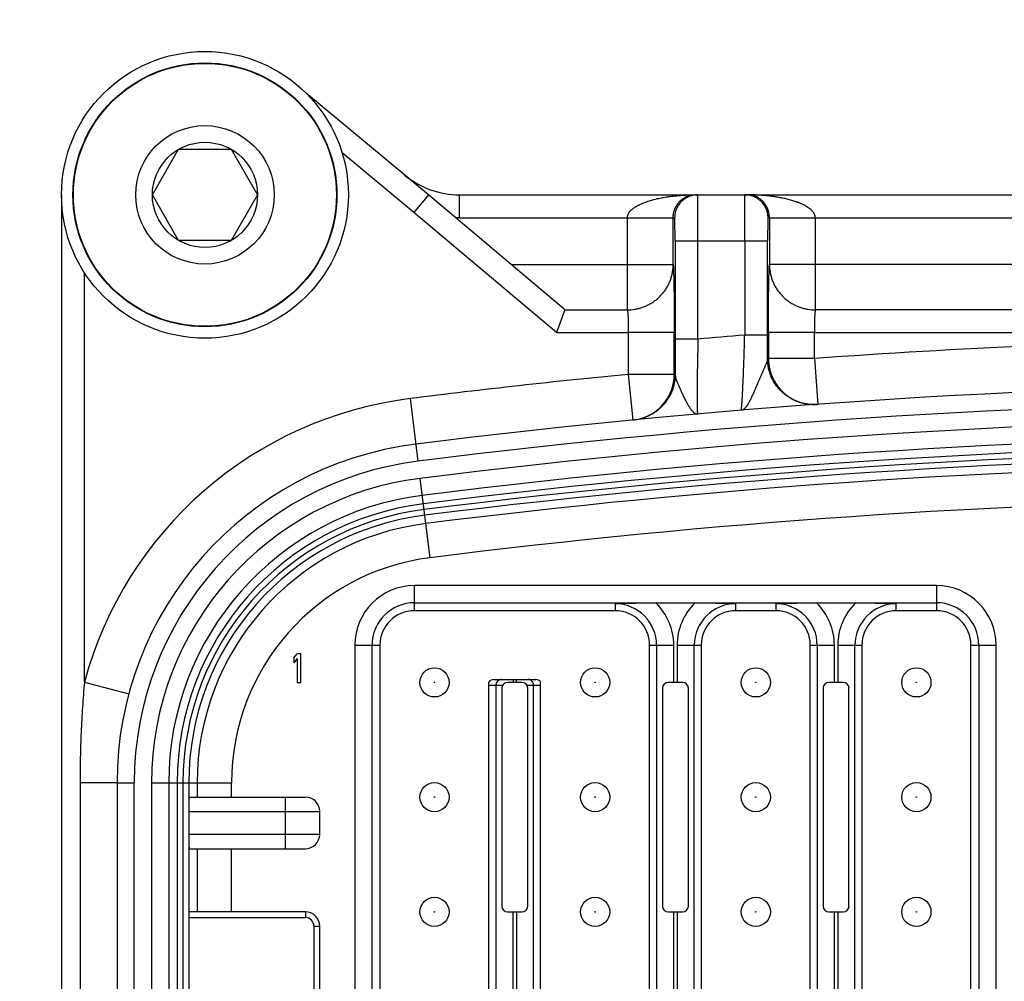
# Model space of a CAD drawing. Header units: inches. Extents: x 0 to 34, y 0 to 22.
# Tile 86 of 119: x 14.6 to 15.3, y 15.2 to 15.9. Entities that reach past the tile are written whole.
import ezdxf

# ---------------------------------------------------------------- set-up
doc = ezdxf.new("R2010")
doc.units = ezdxf.units.IN
doc.header["$LTSCALE"] = 1.87
doc.header["$MEASUREMENT"] = 0
doc.layers.get('0').update_dxf_attribs({"linetype": 'CONTINUOUS'})
doc.layers.add('DIMENSIONS', color=7, linetype='CONTINUOUS')
doc.styles.get("Standard").update_dxf_attribs({"font": 'txt', "width": 0.8})
doc.dimstyles.new('DIMSTYLE_1', dxfattribs={"dimtxt": 0.125, "dimasz": 0.18, "dimexe": 0.125, "dimexo": 0.0625, "dimgap": 0.0625, "dimtad": 0, "dimtih": 1, "dimtoh": 1, "dimdec": 3, "dimlfac": 2, "dimzin": 4, "dimdsep": 46, "dimtxsty": 'STANDARD', "dimblk": '_FILLED', "dimblk1": '_FILLED', "dimblk2": '_FILLED', "dimcen": 0.09, "dimadec": 0, "dimazin": 0, "dimtp": 0.001, "dimtm": 0.001, "dimtfac": 1, "dimtdec": 3, "dimtofl": 0, "dimtmove": 0, "dimatfit": 3, "dimldrblk": '_FILLED', "dimfxl": 1, "dimtolj": 1, "dimtzin": 4, "dimarcsym": 0})

# ---------------------------------------------------------------- blocks, each defined once
blk = doc.blocks.new('_FILLED')
at = {"color": 0, "linetype": 'BYBLOCK'}
blk.add_solid([(0, 0), (-1, 0.1736), (-1, -0.1736)], dxfattribs=at)
blk = doc.blocks.new('*D15')
at = {"layer": 'DIMENSIONS', "color": 2, "linetype": 'CONTINUOUS'}
for p, q in [((13.12099, 17.25308), (12.27361, 17.25308)), ((12.39861, 17.25308), (12.39861, 16.10325)), ((12.39861, 15.07808), (12.39861, 15.66575)), ((16.50199, 15.07808), (12.27361, 15.07808))]:
    blk.add_line(p, q, dxfattribs=at)
at = {"layer": 'DIMENSIONS', "color": 2, "linetype": 'CONTINUOUS', "xscale": 0.18, "yscale": 0.18, "zscale": 0.18}
for p, rotation in [((12.39861, 17.25308), 90), ((12.39861, 15.07808), 270)]:
    blk.add_blockref('_FILLED', p, dxfattribs=dict(at, rotation=rotation))
at = {"layer": 'DIMENSIONS', "color": 2, "linetype": 'CONTINUOUS', "insert": (12.24861, 16.04075), "char_height": 0.125, "width": 0.8, "attachment_point": 2, "line_spacing_factor": 0.9}
blk.add_mtext('4.350\\P[110.49]', dxfattribs=at)

msp = doc.modelspace()

# ---------------------------------------------------------------- linework, layer by layer
at = {"color": 7, "linetype": 'CONTINUOUS'}
for p, q in [((14.87727, 15.76708), (14.79344, 15.83668)), ((14.68776, 15.76708), (14.7058, 15.79833)), ((14.7058, 15.79833), (14.74189, 15.79833)), ((14.74189, 15.79833), (14.75993, 15.76708)), ((14.86718, 15.75499), (14.81797, 15.79584)), ((14.62542, 15.76708), (14.62542, 14.38913)), ((14.7058, 15.73583), (14.68776, 15.76708)), ((14.75993, 15.76708), (14.74189, 15.73583)), ((14.87727, 15.76708), (14.86717, 15.755)), ((14.9704, 15.68868), (14.87727, 15.76708)), ((14.89859, 15.75133), (14.89859, 15.76708)), ((14.89859, 15.76708), (16.1554, 15.76708)), ((15.05847, 15.76699), (15.0601, 15.76708)), ((14.96506, 15.67259), (14.86718, 15.75499)), ((14.89859, 15.75133), (14.89592, 15.75138)), ((14.89859, 15.75133), (15.04614, 15.75133)), ((15.01367, 15.75133), (15.01367, 15.68812)), ((15.04516, 15.71917), (15.04516, 15.75133)), ((15.11022, 15.75133), (15.45164, 15.75133)), ((15.11119, 15.75133), (15.11119, 15.71917)), ((15.14268, 15.68812), (15.14268, 15.75133)), ((14.74189, 15.73583), (14.7058, 15.73583)), ((15.04641, 15.73558), (15.04641, 15.66804)), ((15.04641, 15.73558), (15.10994, 15.73558)), ((15.06216, 15.66804), (15.06216, 15.73558)), ((15.0942, 15.73558), (15.0942, 15.67075)), ((15.10994, 15.67075), (15.10994, 15.73558)), ((14.93418, 15.71917), (15.04516, 15.71917)), ((15.44712, 15.71917), (15.11119, 15.71917)), ((14.64117, 15.43268), (14.64117, 15.71368)), ((14.97072, 15.68812), (14.96506, 15.67259)), ((14.9704, 15.68868), (14.97072, 15.68812)), ((14.97072, 15.68812), (15.01367, 15.68812)), ((15.44712, 15.68812), (15.14268, 15.68812)), ((14.96506, 15.67259), (15.01436, 15.67259)), ((15.01436, 15.67259), (15.01436, 15.64387)), ((15.04585, 15.67259), (15.01436, 15.67259)), ((15.04585, 15.64387), (15.04585, 15.67259)), ((15.06216, 15.66804), (15.04641, 15.66804)), ((15.10994, 15.67075), (15.0942, 15.67075)), ((15.1105, 15.67259), (15.1105, 15.65469)), ((15.14199, 15.67259), (15.1105, 15.67259)), ((15.14199, 15.65469), (15.14199, 15.67259)), ((15.14199, 15.67259), (15.44057, 15.67259)), ((15.1105, 15.65469), (15.10991, 15.65465)), ((15.14199, 15.65469), (15.1105, 15.65469)), ((15.14199, 15.65469), (15.14428, 15.62328)), ((15.01436, 15.64387), (15.01739, 15.61252)), ((15.04585, 15.64387), (15.01436, 15.64387)), ((15.04649, 15.64393), (15.04585, 15.64387)), ((14.86464, 15.62721), (14.87003, 15.58424)), ((14.87836, 15.51801), (14.87151, 15.57248)), ((14.86755, 15.48165), (14.86755, 15.4989)), ((15.22581, 15.4989), (14.86755, 15.4989)), ((15.22581, 15.4989), (15.22581, 15.48165)), ((14.86755, 15.48709), (15.22581, 15.48709)), ((15.03339, 15.4868), (15.00534, 15.4864)), ((15.00534, 15.4864), (15.00534, 15.48165)), ((15.05997, 15.4868), (15.03339, 15.4868)), ((15.08802, 15.4864), (15.05997, 15.4868)), ((15.08802, 15.48165), (15.08802, 15.4864)), ((15.14362, 15.4868), (15.11558, 15.4864)), ((15.11558, 15.4864), (15.11558, 15.48165)), ((15.17021, 15.4868), (15.14362, 15.4868)), ((15.19825, 15.4864), (15.17021, 15.4868)), ((15.19825, 15.48165), (15.19825, 15.4864)), ((15.00534, 15.48165), (14.86755, 15.48165)), ((15.11558, 15.48165), (15.08802, 15.48165)), ((15.22581, 15.48165), (15.19825, 15.48165)), ((14.78475, 15.44919), (14.78721, 15.45212)), ((14.78967, 15.45212), (14.78721, 15.45212)), ((14.78967, 15.43243), (14.78967, 15.45212)), ((14.82667, 15.45802), (14.82667, 14.69818)), ((14.82667, 15.45802), (14.84392, 15.45802)), ((14.83848, 14.69818), (14.83848, 15.45802)), ((14.84392, 15.45802), (14.84392, 14.69818)), ((15.02896, 14.69818), (15.02896, 15.45802)), ((15.02896, 15.45802), (15.04552, 15.45802)), ((15.03372, 15.45802), (15.03372, 14.69818)), ((15.04552, 15.43243), (15.04552, 15.45802)), ((15.04783, 15.45802), (15.04783, 15.43243)), ((15.04783, 15.45802), (15.0644, 15.45802)), ((15.05964, 14.69818), (15.05964, 15.45802)), ((15.0644, 15.45802), (15.0644, 14.69818)), ((15.1392, 14.69818), (15.1392, 15.45802)), ((15.1392, 15.45802), (15.15576, 15.45802)), ((15.14396, 15.45802), (15.14396, 14.69818)), ((15.15576, 15.43243), (15.15576, 15.45802)), ((15.15807, 15.45802), (15.15807, 15.43243)), ((15.15807, 15.45802), (15.17463, 15.45802)), ((15.16987, 14.69818), (15.16987, 15.45802)), ((15.17463, 15.45802), (15.17463, 14.69818)), ((15.24944, 14.69818), (15.24944, 15.45802)), ((15.24944, 15.45802), (15.26668, 15.45802)), ((15.25488, 15.45802), (15.25488, 14.69818)), ((15.26668, 14.69818), (15.26668, 15.45802)), ((14.78475, 15.44919), (14.78475, 15.44584)), ((14.78721, 15.44877), (14.78475, 15.44584)), ((14.78721, 15.44877), (14.78721, 15.43243)), ((14.64117, 15.43268), (14.67158, 15.42449)), ((14.78721, 15.43243), (14.78967, 15.43243)), ((14.91873, 14.72352), (14.91873, 15.43269)), ((14.92198, 15.4344), (14.95091, 15.4344)), ((14.94136, 15.43243), (14.93152, 15.43243)), ((14.93529, 15.4344), (14.93529, 15.43243)), ((14.9376, 15.43243), (14.9376, 15.4344)), ((14.95416, 14.72352), (14.95416, 15.43269)), ((15.0516, 15.43243), (15.04176, 15.43243)), ((15.16184, 15.43243), (15.15199, 15.43243)), ((14.91873, 15.43047), (14.92811, 15.43047)), ((14.92348, 15.43047), (14.92348, 14.72574)), ((14.92758, 15.4285), (14.92758, 15.27889)), ((14.94477, 15.43047), (14.95416, 15.43047)), ((14.9453, 15.27889), (14.9453, 15.4285)), ((14.9494, 14.72574), (14.9494, 15.43047)), ((15.03782, 15.4285), (15.03782, 15.27889)), ((15.05554, 15.27889), (15.05554, 15.4285)), ((15.14806, 15.4285), (15.14806, 15.27889)), ((15.16577, 15.27889), (15.16577, 15.4285)), ((14.63812, 15.36354), (14.63812, 14.79267)), ((14.66351, 15.36354), (14.63812, 15.36354)), ((14.66351, 15.36354), (14.66351, 14.79267)), ((14.66351, 15.36354), (14.67532, 15.36354)), ((14.67532, 14.79267), (14.67532, 15.36354)), ((14.68717, 15.36354), (14.68717, 14.79267)), ((14.68717, 15.36354), (14.74208, 15.36354)), ((14.69897, 15.36354), (14.69897, 14.79267)), ((14.70478, 15.36354), (14.70478, 14.79267)), ((14.70879, 14.79267), (14.70879, 15.36354)), ((14.71272, 15.36354), (14.71272, 14.79267)), ((14.71847, 15.36354), (14.71847, 15.35369)), ((14.74208, 15.35369), (14.74208, 15.36354)), ((14.71308, 15.35369), (14.79274, 15.35369)), ((14.77896, 15.35369), (14.77896, 15.31826)), ((14.71274, 15.34385), (14.71274, 15.3281)), ((14.71274, 15.34385), (14.80258, 15.34385)), ((14.80258, 15.3281), (14.80258, 15.34385)), ((14.80258, 15.3281), (14.71274, 15.3281)), ((14.71308, 15.31826), (14.79274, 15.31826)), ((14.71847, 15.31826), (14.71847, 15.27495)), ((14.74208, 15.27495), (14.74208, 15.31826)), ((14.71274, 15.27102), (14.71274, 14.88519)), ((14.71274, 15.27102), (14.79274, 15.27102)), ((14.79274, 15.27495), (14.71287, 15.27495)), ((14.79274, 15.27495), (14.79274, 15.27102)), ((14.93152, 15.27495), (14.94136, 15.27495)), ((14.93529, 14.88125), (14.93529, 15.27495)), ((14.9376, 15.27495), (14.9376, 14.88125)), ((15.04176, 15.27495), (15.0516, 15.27495)), ((15.04552, 14.88125), (15.04552, 15.27495)), ((15.04783, 15.27495), (15.04783, 14.88125)), ((15.15199, 15.27495), (15.16184, 15.27495)), ((15.15576, 14.88125), (15.15576, 15.27495)), ((15.15807, 15.27495), (15.15807, 14.88125)), ((14.79865, 15.26511), (14.79865, 15.19818)), ((14.79865, 15.26511), (14.80258, 15.26511)), ((14.80258, 15.19818), (14.80258, 15.26511))]:
    msp.add_line(p, q, dxfattribs=at)
for centre, radius in [((14.72384, 15.76708), 0.09843), ((14.72384, 15.76708), 0.09055), ((14.72384, 15.76708), 0.09025), ((14.72384, 15.76708), 0.0475), ((14.72384, 15.76708), 0.03608), ((14.88132, 15.43243), 0.01), ((14.99156, 15.43243), 0.01), ((15.1018, 15.43243), 0.01), ((15.21203, 15.43243), 0.01), ((14.88132, 15.43243), 0.000157), ((14.99156, 15.43243), 0.000157), ((15.1018, 15.43243), 0.000157), ((15.21203, 15.43243), 0.000157), ((14.88132, 15.35369), 0.01), ((14.99156, 15.35369), 0.01), ((15.1018, 15.35369), 0.01), ((15.21203, 15.35369), 0.01), ((14.88132, 15.35369), 0.000157), ((14.99156, 15.35369), 0.000157), ((15.1018, 15.35369), 0.000157), ((15.21203, 15.35369), 0.000157), ((14.88132, 15.27495), 0.01), ((14.99156, 15.27495), 0.01), ((15.1018, 15.27495), 0.01), ((15.21203, 15.27495), 0.01), ((14.88132, 15.27495), 0.000157), ((14.99156, 15.27495), 0.000157), ((15.1018, 15.27495), 0.000157), ((15.21203, 15.27495), 0.000157)]:
    msp.add_circle(centre, radius, dxfattribs=at)
for centre, radius, start, end in [((14.89859, 15.82613), 0.05906, 230.3, 270), ((15.01358, 15.72008), 0.03196, 270.15588, 279.46452), ((15.14277, 15.72008), 0.03197, 260.53567, 269.84402), ((18.66986, 15.66766), 3.62345, 179.99398, 180.37526), ((15.52699, 10.35487), 5.33347, 94.65454, 94.99996), ((11.30376, 15.67074), 3.80618, 359.75777, 0.0002), ((15.52699, 10.35487), 5.31379, 90.93895, 94.15489), ((15.14201, 15.65469), 0.03151, 179.99858, 185.15426), ((15.52699, 10.35487), 5.31379, 95.53613, 97.16048), ((15.01435, 15.64387), 0.0315, 295.91611, 0.00426), ((15.52699, 10.35487), 5.28229, 82.83952, 97.16048), ((14.89776, 15.36354), 0.26575, 97.16048, 164.91825), ((15.52699, 10.35487), 5.27048, 82.83952, 97.16048), ((15.142, 15.65459), 0.0314, 272.25853, 274.15378), ((15.14147, 15.6536), 0.03045, 273.31944, 274.16086), ((15.01436, 15.64386), 0.03149, 275.53624, 295.9132), ((15.01496, 15.64409), 0.03166, 276.00576, 287.90549), ((15.015, 15.64397), 0.03153, 287.89041, 289.76243), ((15.52699, 10.35487), 5.25863, 82.83952, 97.16048), ((15.01506, 15.64326), 0.03082, 275.52955, 275.97232), ((15.52699, 10.35487), 5.24683, 82.83952, 97.16048), ((14.89776, 15.36354), 0.23425, 97.16048, 180), ((15.52699, 10.35487), 5.24101, 82.83952, 97.16048), ((15.52699, 10.35487), 5.23701, 82.83952, 97.16048), ((15.52699, 10.35487), 5.23308, 82.83952, 97.16048), ((14.89776, 15.36354), 0.22244, 97.16048, 180), ((15.52699, 10.35487), 5.22733, 90.76097, 97.16048), ((14.89776, 15.36354), 0.21059, 97.16048, 180), ((14.89776, 15.36354), 0.19879, 97.16048, 180), ((14.89776, 15.36354), 0.19298, 97.16048, 180), ((15.52699, 10.35487), 5.20372, 90.76097, 97.16048), ((14.89776, 15.36354), 0.18898, 97.16048, 180), ((14.89776, 15.36354), 0.18504, 97.16048, 180), ((14.89776, 15.36354), 0.17929, 97.16048, 180), ((14.89776, 15.36354), 0.15568, 97.16048, 180), ((14.86755, 15.45802), 0.04087, 90, 180), ((15.22581, 15.45802), 0.04087, 0, 90), ((14.86755, 15.45802), 0.02907, 90, 180), ((15.00534, 15.45802), 0.02838, 0, 90), ((15.00534, 15.45802), 0.04018, 0, 45.73813), ((15.08802, 15.45802), 0.04018, 134.26187, 180), ((15.08802, 15.45802), 0.02838, 90, 180), ((15.11558, 15.45802), 0.02838, 0, 90), ((15.11558, 15.45802), 0.04018, 0, 45.73813), ((15.19825, 15.45802), 0.04018, 134.26187, 180), ((15.19825, 15.45802), 0.02838, 90, 180), ((15.22581, 15.45802), 0.02907, 0, 90), ((14.86755, 15.45802), 0.02362, 90, 180), ((15.00534, 15.45802), 0.02362, 0, 90), ((15.08802, 15.45802), 0.02362, 90, 180), ((15.11558, 15.45802), 0.02362, 0, 90), ((15.19825, 15.45802), 0.02362, 90, 180), ((15.22581, 15.45802), 0.02362, 0, 90), ((14.92742, 15.43047), 0.00394, 90.01983, 180.02048), ((14.93152, 15.4285), 0.00394, 90, 180), ((14.94136, 15.4285), 0.00394, 0, 90), ((14.94547, 15.43047), 0.00394, 359.97952, 89.98018), ((15.04176, 15.4285), 0.00394, 90, 180), ((15.0516, 15.4285), 0.00394, 0, 90), ((15.15199, 15.4285), 0.00394, 90, 180), ((15.16184, 15.4285), 0.00394, 0, 90), ((14.79274, 15.34385), 0.00984, 0, 90), ((14.79274, 15.3281), 0.00984, 270, 360), ((14.93152, 15.27889), 0.00394, 180, 270), ((14.94136, 15.27889), 0.00394, 270, 360), ((15.04176, 15.27889), 0.00394, 180, 270), ((15.0516, 15.27889), 0.00394, 270, 360), ((15.15199, 15.27889), 0.00394, 180, 270), ((15.16184, 15.27889), 0.00394, 270, 360), ((14.79274, 15.26511), 0.00984, 0, 90), ((14.79274, 15.26511), 0.00591, 0, 90)]:
    msp.add_arc(centre, radius, start, end, dxfattribs=at)
for centre, major_axis, ratio, start_param, end_param in [((14.92198, 15.43047), (0.00394, 0), 0.999391, 1.570796, 2.541888), ((14.95091, 15.43047), (-0.00394, 0), 0.999391, -2.541888, -1.570796), ((14.71308, 15.34385), (0, 0.00984), 0.034921, 0, 1.570796), ((14.71308, 15.3281), (0, 0.00984), 0.034921, -4.712389, -3.141593), ((14.71287, 15.27102), (0, 0.00394), 0.034921, 0, 1.570796)]:
    msp.add_ellipse(centre, major_axis=major_axis, ratio=ratio, start_param=start_param, end_param=end_param, dxfattribs=at)
for points, knots in [([(15.01367, 15.75133), (15.01367, 15.75152), (15.01369, 15.75189), (15.01378, 15.75245), (15.01393, 15.75301), (15.0142, 15.75374), (15.01458, 15.75445), (15.01504, 15.75514), (15.01543, 15.75564), (15.01587, 15.75613), (15.01634, 15.75661), (15.01684, 15.75707), (15.01738, 15.75751), (15.01795, 15.75795), (15.01855, 15.75837), (15.01917, 15.75877), (15.02003, 15.7593), (15.02116, 15.75992), (15.02257, 15.76062), (15.02404, 15.76126), (15.02555, 15.76186), (15.02711, 15.76242), (15.0287, 15.76294), (15.03032, 15.76342), (15.03253, 15.76402), (15.03534, 15.76468), (15.03877, 15.76534), (15.04226, 15.76589), (15.04578, 15.76633), (15.04934, 15.76667), (15.05291, 15.76691), (15.0565, 15.76705), (15.0589, 15.76708), (15.0601, 15.76708)], [0, 0, 0, 0, 0.010802, 0.021671, 0.032683, 0.043896, 0.067068, 0.07909, 0.091406, 0.104018, 0.116933, 0.130154, 0.143674, 0.15748, 0.171554, 0.185871, 0.200402, 0.230019, 0.260328, 0.29126, 0.32273, 0.354649, 0.386964, 0.419627, 0.452585, 0.519207, 0.586646, 0.654746, 0.723328, 0.792218, 0.861333, 0.930615, 1, 1, 1, 1]), ([(15.04516, 15.75133), (15.04516, 15.75184), (15.04521, 15.75281), (15.04539, 15.7542), (15.04566, 15.75544), (15.04608, 15.75685), (15.04668, 15.75834), (15.0474, 15.75965), (15.04798, 15.76055), (15.04841, 15.76115), (15.04885, 15.7617), (15.04942, 15.76236), (15.05002, 15.76297), (15.05063, 15.76351), (15.05108, 15.76389), (15.05153, 15.76424), (15.05214, 15.76466), (15.05275, 15.76505), (15.05337, 15.76539), (15.05398, 15.7657), (15.05474, 15.76604), (15.05567, 15.76638), (15.0566, 15.76665), (15.05753, 15.76686), (15.05816, 15.76695), (15.05847, 15.76699)], [0, 0, 0, 0, 0.067219, 0.129966, 0.186578, 0.237447, 0.325736, 0.401403, 0.435859, 0.468535, 0.499702, 0.529569, 0.586056, 0.612949, 0.639076, 0.664525, 0.689369, 0.737484, 0.76087, 0.783869, 0.828855, 0.872734, 0.915746, 0.958102, 1, 1, 1, 1]), ([(15.06188, 15.76708), (15.06137, 15.76708), (15.06034, 15.76703), (15.05906, 15.76684), (15.05805, 15.76661), (15.05706, 15.76634), (15.05585, 15.7659), (15.05468, 15.76535), (15.05378, 15.76485), (15.05291, 15.76429), (15.05188, 15.76353), (15.05092, 15.76266), (15.05021, 15.76191), (15.04954, 15.76113), (15.04892, 15.7603), (15.04837, 15.75943), (15.04786, 15.75854), (15.04731, 15.75737), (15.04688, 15.75615), (15.0466, 15.75516), (15.04638, 15.75415), (15.04619, 15.75288), (15.04614, 15.75185), (15.04614, 15.75133)], [0, 0, 0, 0, 0.06241, 0.12494, 0.156222, 0.187492, 0.249976, 0.312439, 0.343682, 0.37493, 0.437418, 0.499912, 0.53117, 0.562429, 0.624927, 0.656182, 0.687433, 0.749923, 0.81244, 0.843727, 0.875024, 0.937577, 1, 1, 1, 1]), ([(15.06216, 15.73558), (15.06215, 15.73661), (15.06215, 15.73866), (15.06215, 15.74171), (15.06214, 15.7447), (15.06213, 15.7476), (15.06212, 15.75038), (15.0621, 15.75303), (15.06209, 15.7555), (15.06207, 15.75745), (15.06206, 15.7589), (15.06205, 15.75991), (15.06204, 15.76086), (15.06203, 15.76175), (15.06202, 15.76258), (15.06201, 15.76334), (15.06199, 15.76403), (15.06198, 15.76466), (15.06197, 15.76514), (15.06196, 15.76548), (15.06196, 15.76572), (15.06195, 15.76593), (15.06195, 15.76613), (15.06194, 15.76631), (15.06193, 15.76647), (15.06193, 15.76661), (15.06192, 15.76673), (15.06191, 15.76684), (15.06191, 15.76692), (15.0619, 15.76698), (15.0619, 15.76702), (15.06189, 15.76704), (15.06189, 15.76706), (15.06189, 15.76706), (15.06189, 15.76707), (15.06189, 15.76707), (15.06188, 15.76708), (15.06188, 15.76708), (15.06188, 15.76708)], [0, 0, 0, 0, 0.097957, 0.195078, 0.29027, 0.382629, 0.471312, 0.555472, 0.634277, 0.706976, 0.740811, 0.772862, 0.803055, 0.831314, 0.857568, 0.881757, 0.903827, 0.923719, 0.941382, 0.949365, 0.956777, 0.963615, 0.969872, 0.975546, 0.980632, 0.985127, 0.989029, 0.992337, 0.99505, 0.997167, 0.998002, 0.998688, 0.999226, 0.99944, 0.999618, 0.999761, 0.999869, 1, 1, 1, 1]), ([(15.0942, 15.73558), (15.0942, 15.73661), (15.0942, 15.73866), (15.0942, 15.74171), (15.09421, 15.7447), (15.09422, 15.7476), (15.09423, 15.75038), (15.09425, 15.75303), (15.09426, 15.7555), (15.09428, 15.75745), (15.09429, 15.7589), (15.0943, 15.75991), (15.09431, 15.76086), (15.09432, 15.76175), (15.09433, 15.76258), (15.09434, 15.76334), (15.09436, 15.76403), (15.09437, 15.76466), (15.09438, 15.76514), (15.09439, 15.76548), (15.09439, 15.76572), (15.0944, 15.76593), (15.0944, 15.76613), (15.09441, 15.76631), (15.09442, 15.76647), (15.09442, 15.76661), (15.09443, 15.76673), (15.09444, 15.76684), (15.09444, 15.76692), (15.09445, 15.76698), (15.09445, 15.76702), (15.09446, 15.76704), (15.09446, 15.76706), (15.09446, 15.76706), (15.09446, 15.76707), (15.09446, 15.76707), (15.09447, 15.76708), (15.09447, 15.76708), (15.09447, 15.76708)], [0, 0, 0, 0, 0.097957, 0.195077, 0.290268, 0.382628, 0.471313, 0.555473, 0.634278, 0.706978, 0.740813, 0.772864, 0.803057, 0.831315, 0.857569, 0.881759, 0.903828, 0.923721, 0.941383, 0.949366, 0.956778, 0.963615, 0.969873, 0.975547, 0.980633, 0.985128, 0.989029, 0.992337, 0.99505, 0.997167, 0.998002, 0.998688, 0.999226, 0.99944, 0.999618, 0.999761, 0.999869, 1, 1, 1, 1]), ([(15.11022, 15.75133), (15.11022, 15.75185), (15.11016, 15.75288), (15.10997, 15.75415), (15.10975, 15.75516), (15.10947, 15.75615), (15.10904, 15.75737), (15.10849, 15.75853), (15.10798, 15.75943), (15.10743, 15.7603), (15.10666, 15.76134), (15.1058, 15.76229), (15.10505, 15.763), (15.10427, 15.76368), (15.10344, 15.76429), (15.10257, 15.76484), (15.10167, 15.76535), (15.10051, 15.7659), (15.09929, 15.76634), (15.0983, 15.76661), (15.09729, 15.76684), (15.09601, 15.76703), (15.09498, 15.76708), (15.09447, 15.76708)], [0, 0, 0, 0, 0.062419, 0.124959, 0.156245, 0.187519, 0.25001, 0.312479, 0.343725, 0.374975, 0.437465, 0.49996, 0.531218, 0.562476, 0.624971, 0.656224, 0.687473, 0.749957, 0.812466, 0.84375, 0.875043, 0.937586, 1, 1, 1, 1]), ([(15.11119, 15.75133), (15.11119, 15.7517), (15.11116, 15.75244), (15.11105, 15.75354), (15.11087, 15.7546), (15.11064, 15.75562), (15.11035, 15.75659), (15.11001, 15.7575), (15.10963, 15.75835), (15.10923, 15.75915), (15.10879, 15.7599), (15.10834, 15.7606), (15.10787, 15.76125), (15.10738, 15.76185), (15.10688, 15.76241), (15.10636, 15.76293), (15.10584, 15.76341), (15.10514, 15.764), (15.10425, 15.76466), (15.10314, 15.76533), (15.10201, 15.76588), (15.10087, 15.76633), (15.09972, 15.76667), (15.09857, 15.76691), (15.09741, 15.76705), (15.09664, 15.76708), (15.09625, 15.76708)], [0, 0, 0, 0, 0.046314, 0.092074, 0.136908, 0.18042, 0.222284, 0.262527, 0.301233, 0.338449, 0.374217, 0.408659, 0.441904, 0.474069, 0.505252, 0.535549, 0.565049, 0.59383, 0.649489, 0.703028, 0.754879, 0.805406, 0.854908, 0.903662, 0.95194, 1, 1, 1, 1]), ([(15.14268, 15.75133), (15.14268, 15.75161), (15.14264, 15.75218), (15.14244, 15.753), (15.14213, 15.75379), (15.1418, 15.75441), (15.14149, 15.75487), (15.14117, 15.75533), (15.14073, 15.75586), (15.14016, 15.75646), (15.13936, 15.7572), (15.1385, 15.75788), (15.1376, 15.7585), (15.13668, 15.75909), (15.13574, 15.75962), (15.13478, 15.76012), (15.13405, 15.76048), (15.13331, 15.76082), (15.13232, 15.76125), (15.13132, 15.76166), (15.13031, 15.76204), (15.1293, 15.7624), (15.12751, 15.76299), (15.12493, 15.76374), (15.12232, 15.76438), (15.12022, 15.76482), (15.11864, 15.76513), (15.11706, 15.76541), (15.11494, 15.76576), (15.11228, 15.76613), (15.10962, 15.76642), (15.10749, 15.76662), (15.10535, 15.76678), (15.10161, 15.767), (15.09839, 15.76708), (15.09625, 15.76708)], [0, 0, 0, 0, 0.016351, 0.032661, 0.048901, 0.065058, 0.073109, 0.081138, 0.097139, 0.113074, 0.128954, 0.160572, 0.176331, 0.192063, 0.22345, 0.239117, 0.254767, 0.270402, 0.286025, 0.317237, 0.332829, 0.348412, 0.379558, 0.441773, 0.503918, 0.534971, 0.566014, 0.597047, 0.628071, 0.690098, 0.752102, 0.783099, 0.814092, 0.87607, 1, 1, 1, 1]), ([(15.04641, 15.73558), (15.04641, 15.7361), (15.04641, 15.73712), (15.0464, 15.73865), (15.0464, 15.74014), (15.04639, 15.74159), (15.04638, 15.74298), (15.04636, 15.74431), (15.04635, 15.74554), (15.04633, 15.74668), (15.04631, 15.74757), (15.0463, 15.74822), (15.04629, 15.74867), (15.04628, 15.74908), (15.04627, 15.74946), (15.04625, 15.74981), (15.04624, 15.75012), (15.04623, 15.7504), (15.04622, 15.75064), (15.0462, 15.75085), (15.04619, 15.751), (15.04618, 15.7511), (15.04618, 15.75116), (15.04617, 15.75121), (15.04616, 15.75125), (15.04616, 15.75127), (15.04616, 15.75129), (15.04615, 15.7513), (15.04615, 15.75131), (15.04615, 15.75132), (15.04614, 15.75133), (15.04614, 15.75133), (15.04614, 15.75133)], [0, 0, 0, 0, 0.097955, 0.194969, 0.290082, 0.382408, 0.471132, 0.5553, 0.634029, 0.706656, 0.772608, 0.802815, 0.831053, 0.857249, 0.881355, 0.903342, 0.923206, 0.940921, 0.956395, 0.969556, 0.980353, 0.984856, 0.988761, 0.992069, 0.994784, 0.99592, 0.996909, 0.997754, 0.998458, 0.999028, 0.999469, 1, 1, 1, 1]), ([(15.11022, 15.75133), (15.11021, 15.75133), (15.11021, 15.75133), (15.1102, 15.75132), (15.1102, 15.75131), (15.1102, 15.7513), (15.11019, 15.75129), (15.11019, 15.75127), (15.11019, 15.75125), (15.11018, 15.75121), (15.11017, 15.75116), (15.11017, 15.7511), (15.11016, 15.751), (15.11015, 15.75085), (15.11013, 15.75064), (15.11012, 15.7504), (15.11011, 15.75012), (15.1101, 15.74981), (15.11009, 15.74946), (15.11007, 15.74908), (15.11006, 15.74867), (15.11005, 15.74822), (15.11004, 15.74757), (15.11002, 15.74668), (15.11, 15.74554), (15.10999, 15.74431), (15.10997, 15.74298), (15.10996, 15.74159), (15.10995, 15.74014), (15.10995, 15.73865), (15.10994, 15.73712), (15.10994, 15.7361), (15.10994, 15.73558)], [0, 0, 0, 0, 0.000532, 0.000975, 0.001548, 0.002256, 0.003105, 0.004098, 0.00524, 0.007965, 0.011284, 0.015199, 0.019712, 0.030521, 0.043678, 0.059129, 0.076797, 0.096623, 0.118606, 0.142729, 0.168953, 0.197217, 0.227439, 0.293354, 0.365947, 0.444707, 0.528902, 0.617608, 0.709908, 0.805023, 0.902043, 1, 1, 1, 1]), ([(15.01884, 15.68855), (15.01929, 15.68863), (15.0202, 15.6888), (15.02154, 15.68912), (15.02287, 15.68949), (15.02418, 15.68992), (15.02547, 15.6904), (15.02716, 15.69113), (15.0288, 15.69196), (15.03039, 15.69289), (15.03154, 15.69364), (15.03266, 15.69444), (15.0341, 15.69557), (15.03581, 15.6971), (15.03769, 15.6991), (15.03939, 15.70126), (15.04089, 15.70355), (15.04196, 15.70557), (15.04271, 15.70723), (15.04339, 15.70892), (15.04395, 15.71065), (15.0444, 15.71242), (15.04476, 15.7142), (15.04507, 15.71645), (15.04516, 15.71827), (15.04516, 15.71917)], [0, 0, 0, 0, 0.031436, 0.06288, 0.094321, 0.125755, 0.157181, 0.188602, 0.251409, 0.282802, 0.314178, 0.345531, 0.376862, 0.439452, 0.501981, 0.56444, 0.626821, 0.689137, 0.720284, 0.751419, 0.813631, 0.844716, 0.875782, 0.937874, 1, 1, 1, 1]), ([(15.04516, 15.71917), (15.04517, 15.71911), (15.04518, 15.71898), (15.0452, 15.71869), (15.04523, 15.71828), (15.04527, 15.71771), (15.0453, 15.71706), (15.04534, 15.71632), (15.04537, 15.71549), (15.0454, 15.71459), (15.04544, 15.71322), (15.0455, 15.71132), (15.04555, 15.70883), (15.04561, 15.70605), (15.04565, 15.70301), (15.0457, 15.69974), (15.04575, 15.69499), (15.04579, 15.69001), (15.04582, 15.68485), (15.04584, 15.68082), (15.04584, 15.67741), (15.04585, 15.67466), (15.04585, 15.67328), (15.04585, 15.67259)], [0, 0, 0, 0, 0.003967, 0.008406, 0.018689, 0.030859, 0.044907, 0.060812, 0.078536, 0.098026, 0.119222, 0.166539, 0.220275, 0.280092, 0.345461, 0.415787, 0.490619, 0.651521, 0.736254, 0.823023, 0.911171, 0.955544, 1, 1, 1, 1]), ([(15.1105, 15.67259), (15.1105, 15.67328), (15.1105, 15.67466), (15.11051, 15.67741), (15.11052, 15.68082), (15.11053, 15.68485), (15.11056, 15.69001), (15.1106, 15.69499), (15.11065, 15.69974), (15.1107, 15.70301), (15.11074, 15.70605), (15.1108, 15.70883), (15.11085, 15.71132), (15.11091, 15.71322), (15.11095, 15.71459), (15.11098, 15.7155), (15.11101, 15.71632), (15.11105, 15.71706), (15.11108, 15.71771), (15.11112, 15.71828), (15.11115, 15.71876), (15.11118, 15.71905), (15.11119, 15.71917)], [0, 0, 0, 0, 0.044456, 0.088829, 0.176976, 0.263744, 0.348484, 0.509385, 0.584209, 0.654543, 0.719923, 0.779729, 0.833453, 0.880783, 0.901992, 0.921491, 0.939218, 0.955122, 0.969166, 0.981329, 0.991603, 1, 1, 1, 1]), ([(15.11119, 15.71917), (15.11119, 15.71827), (15.11128, 15.71645), (15.11159, 15.7142), (15.11195, 15.71242), (15.11229, 15.7111), (15.11268, 15.70979), (15.11313, 15.7085), (15.11363, 15.70723), (15.1142, 15.70599), (15.11481, 15.70477), (15.11548, 15.70358), (15.11621, 15.70241), (15.11724, 15.70091), (15.11865, 15.69911), (15.12053, 15.6971), (15.12258, 15.69527), (15.12479, 15.69362), (15.12713, 15.69217), (15.12959, 15.69092), (15.13173, 15.69006), (15.13348, 15.68949), (15.13526, 15.689), (15.13661, 15.68871), (15.13751, 15.68855)], [0, 0, 0, 0, 0.062032, 0.124109, 0.155174, 0.186253, 0.217346, 0.248452, 0.279572, 0.310705, 0.341854, 0.373021, 0.404207, 0.435415, 0.497877, 0.560409, 0.622999, 0.68568, 0.748478, 0.811353, 0.874251, 0.905708, 0.937163, 1, 1, 1, 1]), ([(15.01367, 15.68812), (15.01368, 15.68808), (15.01371, 15.68798), (15.01374, 15.68782), (15.01378, 15.68763), (15.01381, 15.68741), (15.01384, 15.68716), (15.01388, 15.68688), (15.01391, 15.68658), (15.01395, 15.68613), (15.01401, 15.68549), (15.01406, 15.68466), (15.01412, 15.68374), (15.01416, 15.68273), (15.01421, 15.68164), (15.01425, 15.68048), (15.01428, 15.67926), (15.01432, 15.67754), (15.01435, 15.67531), (15.01436, 15.67351), (15.01436, 15.67259)], [0, 0, 0, 0, 0.008698, 0.019291, 0.031753, 0.046052, 0.062153, 0.080015, 0.0996, 0.120867, 0.168279, 0.221914, 0.281434, 0.346497, 0.41671, 0.491485, 0.570179, 0.652152, 0.823368, 1, 1, 1, 1]), ([(15.14268, 15.68812), (15.14267, 15.68808), (15.14264, 15.68798), (15.14261, 15.68782), (15.14257, 15.68763), (15.14254, 15.68741), (15.14251, 15.68716), (15.14247, 15.68688), (15.14244, 15.68658), (15.1424, 15.68613), (15.14235, 15.68549), (15.14229, 15.68466), (15.14224, 15.68374), (15.14219, 15.68273), (15.14214, 15.68164), (15.1421, 15.68048), (15.14207, 15.67926), (15.14203, 15.67754), (15.142, 15.67531), (15.14199, 15.67351), (15.14199, 15.67259)], [0, 0, 0, 0, 0.008699, 0.019291, 0.031753, 0.046053, 0.062153, 0.080016, 0.0996, 0.120867, 0.168277, 0.221911, 0.28143, 0.346493, 0.416706, 0.49148, 0.570174, 0.652147, 0.823365, 1, 1, 1, 1]), ([(15.06215, 15.66804), (15.06211, 15.66637), (15.06202, 15.66303), (15.06191, 15.65806), (15.06181, 15.65318), (15.06172, 15.64845), (15.06164, 15.64391), (15.06158, 15.63959), (15.06154, 15.63555), (15.06152, 15.63182), (15.06151, 15.62892), (15.06151, 15.62679), (15.06152, 15.62534), (15.06153, 15.62399), (15.06155, 15.62274), (15.06157, 15.62161), (15.06159, 15.62058), (15.06162, 15.61967), (15.06165, 15.61899), (15.06167, 15.61851), (15.06169, 15.61818), (15.06171, 15.61789), (15.06173, 15.61763), (15.06175, 15.6174), (15.06177, 15.61723), (15.06179, 15.61711), (15.0618, 15.61703), (15.06181, 15.61696), (15.06183, 15.61689), (15.06184, 15.61683), (15.06185, 15.61678), (15.06186, 15.61674), (15.06188, 15.61671), (15.06189, 15.61668), (15.0619, 15.61666), (15.06191, 15.61665), (15.06192, 15.61665), (15.06193, 15.61665), (15.06193, 15.61665), (15.06193, 15.61665)], [0, 0, 0, 0, 0.097868, 0.194805, 0.289884, 0.382182, 0.470795, 0.55491, 0.633733, 0.706472, 0.772376, 0.80258, 0.830861, 0.85715, 0.88138, 0.903483, 0.923392, 0.941047, 0.956417, 0.963238, 0.96948, 0.975141, 0.980218, 0.984708, 0.98861, 0.990341, 0.991924, 0.99336, 0.994649, 0.995791, 0.996788, 0.99764, 0.998351, 0.998926, 0.999373, 0.999555, 0.999715, 0.999861, 1, 1, 1, 1]), ([(15.09173, 15.6192), (15.09173, 15.6192), (15.09174, 15.6192), (15.09175, 15.6192), (15.09175, 15.61921), (15.09176, 15.61922), (15.09178, 15.61924), (15.09179, 15.61927), (15.09181, 15.6193), (15.09182, 15.61935), (15.09184, 15.6194), (15.09186, 15.61948), (15.09189, 15.61961), (15.09192, 15.61978), (15.09195, 15.61999), (15.09199, 15.62022), (15.09202, 15.62049), (15.09206, 15.62078), (15.09209, 15.62111), (15.09214, 15.6216), (15.09221, 15.62229), (15.09228, 15.6232), (15.09236, 15.62423), (15.09244, 15.62537), (15.09252, 15.62663), (15.09261, 15.62798), (15.09269, 15.62944), (15.09277, 15.631), (15.09286, 15.63265), (15.09298, 15.63503), (15.09312, 15.63822), (15.09329, 15.64227), (15.09346, 15.64659), (15.09362, 15.65114), (15.09378, 15.65587), (15.09393, 15.66075), (15.09407, 15.66573), (15.09415, 15.66907), (15.0942, 15.67075)], [0, 0, 0, 0, 0.000143, 0.0003, 0.000477, 0.00068, 0.001176, 0.001804, 0.002569, 0.003477, 0.004529, 0.005726, 0.008558, 0.011976, 0.015979, 0.020567, 0.025736, 0.031486, 0.037813, 0.044715, 0.060232, 0.078014, 0.098032, 0.120225, 0.144526, 0.170867, 0.19918, 0.229398, 0.261453, 0.295277, 0.36792, 0.446591, 0.530513, 0.61891, 0.710977, 0.805806, 0.902459, 1, 1, 1, 1]), ([(15.10991, 15.65465), (15.1099, 15.65457), (15.10989, 15.6544), (15.10986, 15.65415), (15.10981, 15.6539), (15.10976, 15.65363), (15.10969, 15.65335), (15.10962, 15.65312), (15.10956, 15.65292), (15.10952, 15.6528), (15.10949, 15.6527), (15.10947, 15.65263), (15.10944, 15.65255), (15.1094, 15.65246), (15.10936, 15.65233), (15.1093, 15.65218), (15.10924, 15.65202), (15.10918, 15.65187), (15.10912, 15.65171), (15.10904, 15.65149), (15.10893, 15.65122), (15.10879, 15.65088), (15.10859, 15.65042), (15.10839, 15.64995), (15.10819, 15.64948), (15.10798, 15.64899), (15.1077, 15.64837), (15.10737, 15.64762), (15.10691, 15.64659), (15.10634, 15.64529), (15.10564, 15.64371), (15.10494, 15.64212), (15.10437, 15.64079), (15.10391, 15.63974), (15.10357, 15.63895), (15.10324, 15.63817), (15.1028, 15.63713), (15.10226, 15.63586), (15.10163, 15.63436), (15.101, 15.63291), (15.10039, 15.6315), (15.0998, 15.63015), (15.09921, 15.62886), (15.09864, 15.62763), (15.09808, 15.62648), (15.09752, 15.62539), (15.09698, 15.62439), (15.09652, 15.6236), (15.09616, 15.62301), (15.0959, 15.6226), (15.09563, 15.62222), (15.09529, 15.62174), (15.09494, 15.6213), (15.09459, 15.6209), (15.09425, 15.62054), (15.09391, 15.62022), (15.09356, 15.61995), (15.09322, 15.61972), (15.09287, 15.61952), (15.09252, 15.61938), (15.09226, 15.61929), (15.092, 15.61923), (15.09182, 15.6192), (15.09173, 15.6192)], [0, 0, 0, 0, 0.005881, 0.012058, 0.018523, 0.025272, 0.032295, 0.039586, 0.04333, 0.047138, 0.049064, 0.051005, 0.052946, 0.054888, 0.058805, 0.062804, 0.066877, 0.071013, 0.075212, 0.079475, 0.088178, 0.097103, 0.106232, 0.125037, 0.134683, 0.144464, 0.164371, 0.184676, 0.205323, 0.247415, 0.290117, 0.332987, 0.375711, 0.396942, 0.418054, 0.439025, 0.459835, 0.500879, 0.54101, 0.580067, 0.617897, 0.654358, 0.689309, 0.72264, 0.754304, 0.784265, 0.812478, 0.83888, 0.851386, 0.86342, 0.874977, 0.886053, 0.906763, 0.916425, 0.925649, 0.942869, 0.950921, 0.958636, 0.973184, 0.980104, 0.986845, 0.993458, 1, 1, 1, 1]), ([(15.14324, 15.6232), (15.14226, 15.62315), (15.14027, 15.62313), (15.13777, 15.62334), (15.13574, 15.62365), (15.1342, 15.62397), (15.13266, 15.62437), (15.13112, 15.62486), (15.12959, 15.62543), (15.12808, 15.62609), (15.12659, 15.62683), (15.12513, 15.62766), (15.12371, 15.62857), (15.12234, 15.62956), (15.12102, 15.63062), (15.11975, 15.63175), (15.11855, 15.63295), (15.11704, 15.63463), (15.11568, 15.63642), (15.11447, 15.6383), (15.11364, 15.63974), (15.1129, 15.64121), (15.11203, 15.64318), (15.11116, 15.64568), (15.11043, 15.64871), (15.11, 15.6517), (15.10991, 15.65367), (15.10991, 15.65465)], [0, 0, 0, 0, 0.057121, 0.116264, 0.146518, 0.177189, 0.20826, 0.239725, 0.271566, 0.303733, 0.336172, 0.368835, 0.401678, 0.434652, 0.467709, 0.500803, 0.533891, 0.566928, 0.632639, 0.665241, 0.697604, 0.729679, 0.761413, 0.823694, 0.88435, 0.94321, 1, 1, 1, 1]), ([(15.11063, 15.65186), (15.11072, 15.65087), (15.11099, 15.64889), (15.11168, 15.64597), (15.11249, 15.64361), (15.11326, 15.64177), (15.11391, 15.64042), (15.11462, 15.6391), (15.11539, 15.63782), (15.11622, 15.63658), (15.11711, 15.63537), (15.11805, 15.63421), (15.11905, 15.6331), (15.1201, 15.63203), (15.1212, 15.63102), (15.12235, 15.63006), (15.12394, 15.62885), (15.12603, 15.62748), (15.12868, 15.62609), (15.13146, 15.62496), (15.13433, 15.62409), (15.13677, 15.6236), (15.13876, 15.62335), (15.14074, 15.62319), (15.14224, 15.62318), (15.14324, 15.62322)], [0, 0, 0, 0, 0.062461, 0.124968, 0.187431, 0.218667, 0.249911, 0.281165, 0.312423, 0.343683, 0.37494, 0.406194, 0.437449, 0.468705, 0.499965, 0.531229, 0.562495, 0.624996, 0.687468, 0.74994, 0.81244, 0.874964, 0.90624, 0.937515, 1, 1, 1, 1]), ([(15.04649, 15.64393), (15.04649, 15.64319), (15.04643, 15.6417), (15.04619, 15.63946), (15.04578, 15.63718), (15.0453, 15.63529), (15.04482, 15.63378), (15.04441, 15.63265), (15.04395, 15.63153), (15.04328, 15.63004), (15.04232, 15.62822), (15.04122, 15.62647), (15.04026, 15.62512), (15.0395, 15.62413), (15.03883, 15.62334), (15.03827, 15.62272), (15.03771, 15.62211), (15.03698, 15.62137), (15.03576, 15.62023), (15.03417, 15.61891), (15.03248, 15.61772), (15.03109, 15.61685), (15.03003, 15.61625), (15.02896, 15.61569), (15.02787, 15.61518), (15.02677, 15.61471), (15.02603, 15.61443), (15.02566, 15.6143)], [0, 0, 0, 0, 0.05719, 0.115813, 0.175701, 0.236724, 0.267638, 0.298809, 0.330227, 0.361862, 0.425657, 0.48997, 0.522257, 0.554594, 0.586957, 0.603144, 0.619331, 0.651692, 0.684024, 0.748494, 0.812546, 0.844349, 0.875961, 0.907352, 0.938494, 0.969379, 1, 1, 1, 1]), ([(15.04649, 15.64393), (15.04649, 15.64372), (15.04653, 15.64328), (15.04662, 15.6426), (15.04677, 15.6419), (15.04695, 15.64115), (15.04718, 15.64037), (15.04746, 15.63956), (15.04777, 15.6387), (15.04812, 15.6378), (15.0485, 15.63686), (15.04892, 15.63588), (15.04937, 15.63486), (15.05002, 15.63343), (15.05088, 15.63156), (15.05198, 15.62927), (15.05294, 15.62733), (15.05374, 15.62577), (15.05435, 15.62462), (15.05497, 15.6235), (15.05559, 15.62243), (15.05621, 15.62141), (15.05674, 15.6206), (15.05717, 15.62), (15.05749, 15.61958), (15.0578, 15.61917), (15.05812, 15.6188), (15.05844, 15.61844), (15.05875, 15.61812), (15.05907, 15.61783), (15.05939, 15.61756), (15.0597, 15.61733), (15.06012, 15.61707), (15.06054, 15.61686), (15.06098, 15.61673), (15.06129, 15.61666), (15.06161, 15.61663), (15.06183, 15.61664), (15.06193, 15.61665)], [0, 0, 0, 0, 0.019767, 0.040697, 0.06291, 0.0865, 0.111542, 0.138097, 0.166215, 0.195934, 0.22727, 0.260159, 0.294515, 0.330251, 0.405392, 0.484309, 0.565393, 0.605988, 0.646176, 0.685624, 0.72399, 0.760941, 0.796157, 0.813024, 0.829353, 0.84512, 0.8603, 0.874875, 0.888831, 0.902163, 0.914872, 0.926974, 0.938512, 0.960113, 0.970352, 0.980336, 0.990178, 1, 1, 1, 1]), ([(14.64117, 15.43268), (14.64091, 15.42981), (14.64043, 15.42406), (14.6398, 15.41543), (14.63928, 15.40679), (14.63885, 15.39814), (14.63852, 15.3895), (14.63821, 15.37796), (14.63812, 15.36931), (14.63812, 15.36354)], [0, 0, 0, 0, 0.125, 0.250002, 0.375003, 0.500002, 0.625001, 0.750002, 1, 1, 1, 1])]:
    msp.add_open_spline(points, degree=3, knots=knots, dxfattribs=at)

# ---------------------------------------------------------------- dimensions: what is measured, and where the dimension line sits
at = {"layer": 'DIMENSIONS', "color": 2, "linetype": 'CONTINUOUS'}
dim = msp.add_linear_dim(base=(12.39861, 17.25308), p1=(16.56449, 15.07808), p2=(13.18349, 17.25308), angle=90, dimstyle='DIMSTYLE_1', dxfattribs=at)
dim.commit()
dim.dimension.update_dxf_attribs({"geometry": '*D15', "text_midpoint": (12.39861, 15.8845), "dimtype": 160})

doc.saveas('drawing.dxf')
